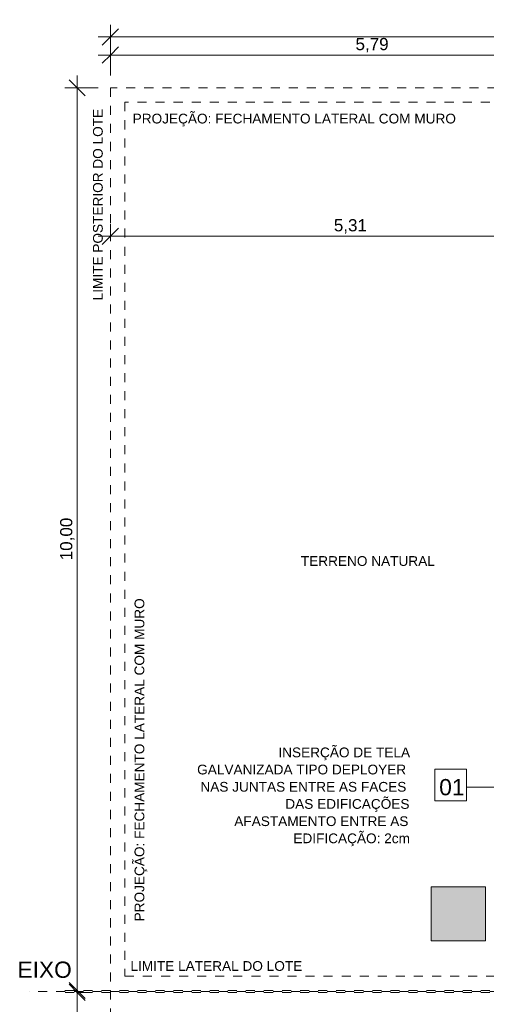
# Model space of a CAD drawing. Header units: metres. Extents: x -15 to 9.9, y -29.4 to -7.5.
# Tile 5 of 59: x -15 to -9.8, y -18.4 to -7.5. Entities that reach past the tile are written whole.
import ezdxf

# ---------------------------------------------------------------- set-up
doc = ezdxf.new("R2010")
doc.units = ezdxf.units.M
for name, pattern in [('_Traço - ponto', [0.016, 0.012, -0.002, 0, -0.002]), ('Projeção', [0.003969, 0.002381, -0.001587]), ('Traço ponto', [0.015875, 0.00635, -0.004763, 0, -0.004763])]:
    doc.linetypes.add(name, pattern=pattern)
for name, color, linetype, lineweight in [('A-ANNO-DIMS', 7, 'Continuous', 9), ('A-ANNO-DIMS-90', 7, 'Continuous', 9), ('A-DETL-GENF', 7, 'Continuous', 5), ('A-FLOR-OVHD', 7, 'Projeção', 5), ('G-ANNO-TEXT', 7, 'Continuous', 9)]:
    doc.layers.add(name, color=color, linetype=linetype, lineweight=lineweight)
doc.layers.add('A-DETL', color=7, linetype='Continuous', lineweight=5, true_color=0x00a600)
doc.styles.add('Arial', font='arial.ttf', dxfattribs={"height": 0.135})
doc.styles.add('Arial_1', font='arial.ttf', dxfattribs={"height": 0.108})
doc.styles.add('Arial_3', font='arial.ttf', dxfattribs={"height": 0.18})
doc.dimstyles.new('Com_linha__ref__contínua__-_Cor_Vermelha_Arial_1_5mm', dxfattribs={"dimscale": 0.3048, "dimtxt": 0.137735, "dimasz": 0.590551, "dimexe": 0.442913, "dimexo": 0.442913, "dimgap": 0.044291, "dimtad": 1, "dimrnd": 0.01, "dimzin": 0, "dimdsep": 46, "dimtxsty": 'Arial', "dimblk1": 'OBLIQUE', "dimblk2": 'OBLIQUE', "dimsah": 1, "dimcen": 0.09, "dimdle": 0.442913, "dimazin": 0, "dimtfac": 1, "dimtdec": 4, "dimtix": 1, "dimtmove": 0, "dimatfit": 3, "dimfxl": 1, "dimtvp": 1, "dimtolj": 1, "dimtzin": 0, "dimarcsym": 2})
doc.dimstyles.new('Com_linha__ref__contínua__-_Cor_Vermelha_Arial_1_5mm_1', dxfattribs={"dimscale": 0.3048, "dimtxt": 0.137735, "dimasz": 0.590551, "dimexe": 0.442913, "dimexo": 0.442913, "dimgap": 0.044291, "dimtad": 1, "dimrnd": 0.01, "dimzin": 0, "dimdsep": 46, "dimtxsty": 'Arial', "dimblk1": 'OBLIQUE', "dimblk2": 'OBLIQUE', "dimsah": 1, "dimcen": 0.09, "dimdle": 0.442913, "dimazin": 0, "dimtfac": 1, "dimtdec": 4, "dimtix": 1, "dimtmove": 2, "dimatfit": 3, "dimfxl": 1, "dimtvp": 1, "dimtolj": 1, "dimtzin": 0, "dimarcsym": 2})

# ---------------------------------------------------------------- blocks, each defined once
blk = doc.blocks.new('DIMBLOCK3-PLANTA DE COBERTURA')
at = {"layer": 'A-ANNO-DIMS-90', "color": 242, "true_color": 0xbd2b2e, "transparency": 16777216}
for p, q in [((-14.362, -8.235), (-14.452, -8.145)), ((-14.362, -18.37), (-14.362, -8.1)), ((-14.362, -8.235), (-14.497, -8.235)), ((-14.362, -8.235), (-14.272, -8.325)), ((-14.362, -8.235), (-14.129, -8.235)), ((-14.362, -18.235), (-14.452, -18.145)), ((-14.362, -18.235), (-14.497, -18.235)), ((-14.362, -18.235), (-14.272, -18.325)), ((-14.362, -18.235), (-14.354, -18.235))]:
    blk.add_line(p, q, dxfattribs=at)
at = {"layer": 'A-ANNO-DIMS-90', "color": 0, "transparency": 16777216, "insert": (-14.551, -13.469), "char_height": 0.135, "width": 0.56196, "attachment_point": 1, "rotation": 90, "line_spacing_factor": 0.941778, "style": 'Arial'}
blk.add_mtext('10,00', dxfattribs=at)
blk = doc.blocks.new('_Oblique')
at = {"color": 0, "linetype": 'ByBlock', "lineweight": -2}
blk.add_line((-0.5, -0.5), (0.5, 0.5), dxfattribs=at)
blk = doc.blocks.new('DIMBLOCK4-PLANTA DE COBERTURA')
at = {"layer": 'A-ANNO-DIMS-90', "color": 242, "true_color": 0xbd2b2e, "transparency": 16777216}
for p, q in [((-13.994, -7.872), (-13.994, -7.737)), ((-8.204, -7.872), (-8.204, -7.737)), ((-13.994, -7.872), (-13.904, -7.782)), ((-8.204, -7.872), (-8.114, -7.782)), ((-14.129, -7.872), (-8.204, -7.872)), ((-13.994, -7.872), (-14.084, -7.962)), ((-13.994, -7.872), (-13.994, -8.1)), ((-8.204, -7.872), (-8.294, -7.962)), ((-8.204, -7.872), (-8.204, -10.6))]:
    blk.add_line(p, q, dxfattribs=at)
at = {"layer": 'A-ANNO-DIMS-90', "color": 0, "transparency": 16777216, "insert": (-11.281, -7.683), "char_height": 0.135, "width": 0.43736, "attachment_point": 1, "line_spacing_factor": 0.941778, "style": 'Arial'}
blk.add_mtext('5,79', dxfattribs=at)
blk = doc.blocks.new('DIMBLOCK7-PLANTA DE COBERTURA')
at = {"layer": 'A-ANNO-DIMS-90', "color": 242, "true_color": 0xbd2b2e, "transparency": 16777216}
for p, q in [((-13.994, -7.672), (-13.994, -7.537)), ((-13.994, -7.672), (-13.904, -7.582)), ((6.006, -7.672), (6.006, -7.537)), ((6.006, -7.672), (6.096, -7.582)), ((-14.129, -7.672), (6.006, -7.672)), ((-13.994, -7.672), (-14.084, -7.762)), ((-13.994, -7.672), (-13.994, -8.1)), ((6.006, -7.672), (5.916, -7.762)), ((6.006, -7.672), (6.006, -8.1))]:
    blk.add_line(p, q, dxfattribs=at)
at = {"layer": 'A-ANNO-DIMS-90', "color": 0, "transparency": 16777216, "insert": (-3.609, -7.483), "char_height": 0.135, "width": 0.56196, "attachment_point": 1, "line_spacing_factor": 0.941778, "style": 'Arial'}
blk.add_mtext('20,00', dxfattribs=at)
blk = doc.blocks.new('DIMBLOCK31-PLANTA DE COBERTURA')
at = {"layer": 'A-ANNO-DIMS-90', "color": 242, "true_color": 0xbd2b2e, "transparency": 16777216}
for p, q in [((-13.994, -9.879), (-13.994, -9.744)), ((-13.994, -9.879), (-13.904, -9.789)), ((-8.684, -9.879), (-8.684, -9.744)), ((-8.684, -9.879), (-8.594, -9.789)), ((-14.129, -9.879), (-8.684, -9.879)), ((-13.994, -9.879), (-14.084, -9.969)), ((-13.994, -9.879), (-13.994, -9.886)), ((-8.684, -9.879), (-8.774, -9.969)), ((-8.684, -9.879), (-8.684, -15.18))]:
    blk.add_line(p, q, dxfattribs=at)
at = {"layer": 'A-ANNO-DIMS-90', "color": 0, "transparency": 16777216, "insert": (-11.521, -9.69), "char_height": 0.135, "width": 0.43736, "attachment_point": 1, "line_spacing_factor": 0.941778, "style": 'Arial'}
blk.add_mtext('5,31', dxfattribs=at)
blk = doc.blocks.new('DIMBLOCK69-PLANTA DE COBERTURA')
at = {"layer": 'A-ANNO-DIMS-90', "color": 242, "true_color": 0xbd2b2e, "transparency": 16777216}
for p, q in [((-14.362, -18.255), (-14.452, -18.165)), ((-14.362, -18.12), (-14.362, -28.39)), ((-14.362, -18.255), (-14.37, -18.255)), ((-14.362, -18.255), (-14.272, -18.345)), ((-14.362, -18.255), (-14.227, -18.255)), ((-14.362, -28.255), (-14.452, -28.165)), ((-14.362, -28.255), (-14.497, -28.255)), ((-14.362, -28.255), (-14.272, -28.345)), ((-14.362, -28.255), (-14.129, -28.255))]:
    blk.add_line(p, q, dxfattribs=at)
at = {"layer": 'A-ANNO-DIMS-90', "color": 0, "transparency": 16777216, "insert": (-14.551, -23.489), "char_height": 0.135, "width": 0.56196, "attachment_point": 1, "rotation": 90, "line_spacing_factor": 0.941778, "style": 'Arial'}
blk.add_mtext('10,00', dxfattribs=at)

msp = doc.modelspace()

# ---------------------------------------------------------------- hatches: boundary and pattern name
at = {"layer": 'A-DETL-GENF', "true_color": 0xffffff}
h = msp.add_hatch(color=7, dxfattribs=at)
h.paths.add_polyline_path([(-10.442, -17.685), (-9.842, -17.685), (-9.842, -17.085), (-10.442, -17.085)])
h.paths.add_polyline_path([(-9.288, -17.389), (-9.288, -17.089), (-9.588, -17.089), (-9.588, -17.389)])
h.paths.add_polyline_path([(-4.084, -10.335), (-3.484, -10.335), (-3.484, -9.735), (-4.084, -9.735), (-4.084, -10.091)])
h.paths.add_polyline_path([(-9.204, -10.335), (-8.604, -10.335), (-8.604, -9.735), (-9.204, -9.735)])

# ---------------------------------------------------------------- linework, layer by layer
at = {"layer": 'A-DETL', "color": 7, "linetype": 'Traço ponto'}
for p, q in [((-13.994, -8.235), (-13.994, -28.255)), ((6.481, -8.235), (-13.994, -8.235)), ((-14.494, -18.235), (-8.374, -18.235)), ((-14.494, -18.255), (-8.374, -18.255))]:
    msp.add_line(p, q, dxfattribs=at)
at = {"layer": 'A-DETL', "color": 30, "true_color": 0xff8000}
for p, q in [((-10.401, -15.783), (-10.051, -15.783)), ((-10.401, -16.133), (-10.401, -15.783)), ((-10.051, -15.783), (-10.051, -16.133)), ((-10.051, -15.983), (-8.091, -15.983)), ((-10.051, -16.133), (-10.401, -16.133))]:
    msp.add_line(p, q, dxfattribs=at)
at = {"layer": 'A-DETL', "color": 9, "true_color": 0xc0c0c0}
for p, q in [((-9.842, -17.085), (-10.442, -17.085)), ((-10.442, -17.085), (-10.442, -17.685)), ((-9.842, -17.685), (-9.842, -17.085)), ((-10.442, -17.685), (-9.842, -17.685))]:
    msp.add_line(p, q, dxfattribs=at)
at = {"layer": 'A-DETL', "color": 30, "linetype": '_Traço - ponto', "lineweight": 15, "true_color": 0xff8000}
msp.add_line((0.506, -18.245), (-14.894, -18.245), dxfattribs=at)
at = {"layer": 'A-FLOR-OVHD'}
for p, q in [((6.006, -8.395), (-13.834, -8.395)), ((-13.834, -8.395), (-13.834, -18.075)), ((-13.834, -18.075), (-8.834, -18.075))]:
    msp.add_line(p, q, dxfattribs=at)

# ---------------------------------------------------------------- texts
at = {"layer": 'G-ANNO-TEXT', "char_height": 0.108, "attachment_point": 1, "style": 'Arial_1'}
for s, insert, width in [('PROJEÇÃO: FECHAMENTO LATERAL COM MURO', (-13.748, -8.522), 4.64658), ('TERRENO NATURAL', (-11.886, -13.423), 1.91202), ('INSERÇÃO DE TELA ', (-12.135, -15.543), 1.89759), ('GALVANIZADA TIPO DEPLOYER ', (-13.034, -15.733), 2.98709), ('NAS JUNTAS ENTRE AS FACES ', (-12.998, -15.924), 2.9438), ('DAS EDIFICAÇÕES', (-12.058, -16.114), 1.8038), ('AFASTAMENTO ENTRE AS ', (-12.623, -16.305), 2.48924), ('EDIFICAÇÃO: 2cm', (-11.969, -16.495), 1.69557), ('LIMITE LATERAL DO LOTE', (-13.773, -17.909), 2.47481)]:
    msp.add_mtext(s, dxfattribs=dict(at, insert=insert, width=width))
at = {"layer": 'G-ANNO-TEXT', "char_height": 0.108, "attachment_point": 1, "rotation": 90, "style": 'Arial_1'}
for s, insert, width in [('LIMITE POSTERIOR DO LOTE', (-14.187, -10.589), 2.7562), ('PROJEÇÃO: FECHAMENTO LATERAL COM MURO', (-13.727, -17.469), 4.64658)]:
    msp.add_mtext(s, dxfattribs=dict(at, insert=insert, width=width))
at = {"layer": 'G-ANNO-TEXT', "color": 30, "true_color": 0xff8000, "char_height": 0.18, "attachment_point": 1, "style": 'Arial_3'}
for s, insert, width in [('01', (-10.354, -15.892), 0.34633), ('EIXO', (-15.023, -17.914), 0.74316)]:
    msp.add_mtext(s, dxfattribs=dict(at, insert=insert, width=width))

# ---------------------------------------------------------------- dimensions: what is measured, and where the dimension line sits
at = {"layer": 'A-ANNO-DIMS', "color": 242, "true_color": 0xbd2b2e}
dim = msp.add_linear_dim(base=(6.006, -7.672), p1=(-13.994, -8.235), p2=(6.006, -8.235), dimstyle='Com_linha__ref__contínua__-_Cor_Vermelha_Arial_1_5mm_1', override={"dimpost": '<>', "dimfxl": 20}, dxfattribs=at)
dim.commit()
dim.dimension.update_dxf_attribs({"geometry": 'DIMBLOCK7-PLANTA DE COBERTURA', "text_midpoint": (-3.328, -7.573), "dimtype": 160})
for base, p1, p2, override, picture, middle in [((-8.204, -7.872), (-13.994, -8.235), (-8.204, -10.735), {"dimpost": '<>', "dimfxl": 6.306579}, 'DIMBLOCK4-PLANTA DE COBERTURA', (-11.099, -7.789)), ((-8.684, -9.879), (-13.994, -9.751), (-8.684, -15.315), {"dimpost": '<>', "dimfxl": 7.690887}, 'DIMBLOCK31-PLANTA DE COBERTURA', (-11.339, -9.796))]:
    dim = msp.add_linear_dim(base=base, p1=p1, p2=p2, dimstyle='Com_linha__ref__contínua__-_Cor_Vermelha_Arial_1_5mm', override=override, dxfattribs=at)
    dim.commit()
    dim.dimension.update_dxf_attribs({"geometry": picture, "text_midpoint": middle})
for base, p1, p2, override, picture, middle in [((-14.362, -8.235), (-14.489, -18.235), (-13.994, -8.235), {"dimpost": '<>', "dimfxl": 10.012278}, 'DIMBLOCK3-PLANTA DE COBERTURA', (-14.444, -13.235)), ((-14.362, -28.255), (-14.235, -18.255), (-13.994, -28.255), {"dimpost": '<>', "dimfxl": 10.002907}, 'DIMBLOCK69-PLANTA DE COBERTURA', (-14.444, -23.255))]:
    dim = msp.add_linear_dim(base=base, p1=p1, p2=p2, angle=90, dimstyle='Com_linha__ref__contínua__-_Cor_Vermelha_Arial_1_5mm', override=override, dxfattribs=at)
    dim.commit()
    dim.dimension.update_dxf_attribs({"geometry": picture, "text_midpoint": middle})

doc.saveas('drawing.dxf')
